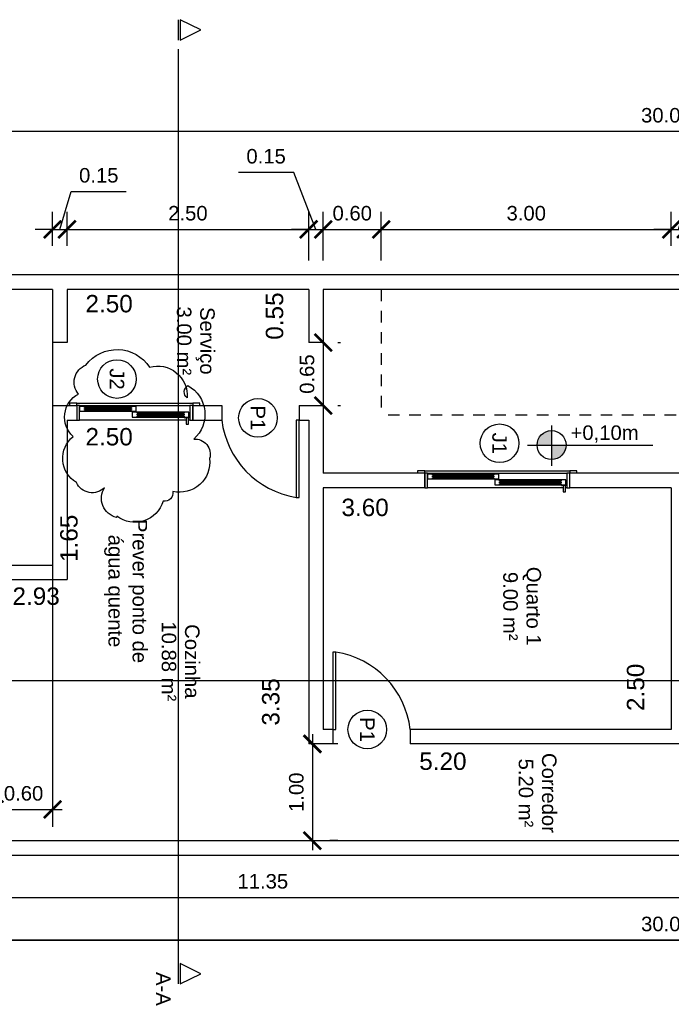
# Model space of a CAD drawing. Header units: metres. Extents: x 3.8 to 54.3, y 0.8 to 38.4.
# Tile 5 of 8: x 13.6 to 20.3, y 28.2 to 38.4. Entities that reach past the tile are written whole.
import ezdxf
from ezdxf.enums import TextEntityAlignment as Align

# ---------------------------------------------------------------- set-up
doc = ezdxf.new("R2010")
doc.units = ezdxf.units.M
doc.header["$LTSCALE"] = 0.01
doc.linetypes.add('ACAD_ISO02W100', pattern=[15, 12, -3])
for name, color, linetype in [('Corte', 240, 'Continuous'), ('Cotas', 2, 'Continuous'), ('Janelas', 150, 'Continuous'), ('Nuvem de Revisão', 220, 'Continuous'), ('Paredes', 7, 'Continuous'), ('Porta', 170, 'Continuous'), ('Projeção da Cobertura', 42, 'ACAD_ISO02W100'), ('Área à Construir', 1, 'Continuous')]:
    doc.layers.add(name, color=color, linetype=linetype)
doc.styles.get("Standard").update_dxf_attribs({"font": 'arial.ttf'})
doc.dimstyles.new('Cotas Externas', dxfattribs={"dimtxt": 0.15, "dimasz": 0.18, "dimexe": 0.18, "dimexo": 0.3, "dimgap": 0.09, "dimtad": 1, "dimzin": 0, "dimdsep": 46, "dimtxsty": 'Standard', "dimblk": 'ARCHTICK', "dimcen": 0.09, "dimdle": 0.1, "dimclrd": 256, "dimclre": 256, "dimclrt": 256, "dimadec": 0, "dimazin": 0, "dimtfac": 1, "dimtofl": 0, "dimtmove": 0, "dimatfit": 3, "dimfxl": 1, "dimtolj": 1, "dimtzin": 0, "dimlwd": -1, "dimlwe": -1, "dimarcsym": 0})
doc.dimstyles.new('Cotas Internas', dxfattribs={"dimtxt": 0.18, "dimasz": 0.18, "dimexe": 0.18, "dimexo": 0.3, "dimgap": 0.01, "dimtad": 1, "dimjust": 2, "dimtoh": 1, "dimzin": 0, "dimdsep": 46, "dimtxsty": 'Standard', "dimblk": 'ARCHTICK', "dimcen": 0.09, "dimdle": 0.1, "dimse1": 1, "dimse2": 1, "dimsd1": 1, "dimsd2": 1, "dimclrd": 256, "dimclre": 256, "dimclrt": 256, "dimadec": 0, "dimazin": 0, "dimtfac": 1, "dimtofl": 0, "dimtmove": 0, "dimatfit": 3, "dimfxl": 1, "dimtolj": 1, "dimtzin": 0, "dimlwd": -1, "dimlwe": -1, "dimarcsym": 0})

# ---------------------------------------------------------------- blocks, each defined once
blk = doc.blocks.new('Janela 2FL Correr - Janela 2FLs 1_20 x 1_20-646450-Planta Baixa')
at = {"layer": 'Janelas'}
for p, q in [((-60, 10), (-67.5, 10)), ((-67.5, 10), (-67.5, 7.5)), ((-60, 7.5), (-60, 10)), ((-60, 10), (60, 10)), ((-60, 7.5), (-60, -7.5)), ((-57, -7.5), (-57, 7.5)), ((-57, 7.5), (57, 7.5)), ((1.5, 6.5), (-57, 6.5)), ((-57, 1.5), (1.5, 1.5)), ((-52, 5.5), (-52, 6.5)), ((-3.5, 6.5), (-52, 6.5)), ((-3.5, 5.5), (-52, 5.5)), ((-52, 4.5), (-52, 3.5)), ((-3.5, 4.5), (-52, 4.5)), ((-52, 3.5), (-3.5, 3.5)), ((-52, 1.5), (-52, 2.5)), ((-52, 2.5), (-3.5, 2.5)), ((-52, 1.5), (-3.5, 1.5)), ((-51, 4.5), (-51, 5.5)), ((-4.5, 5.5), (-51, 5.5)), ((-51, 2.5), (-51, 3.5)), ((-51, 2.5), (-4.5, 2.5)), ((-4.5, 5.5), (-4.5, 4.5)), ((-4.5, 3.5), (-4.5, 2.5)), ((-3.5, 6.5), (-3.5, 5.5)), ((-3.5, 3.5), (-3.5, 4.5)), ((-3.5, 2.5), (-3.5, 1.5)), ((56, 0.5), (-2.5, 0.5)), ((-2.5, 0.5), (-2.5, -4.5)), ((1.5, 1.5), (1.5, 6.5)), ((2.5, -0.5), (2.5, 0.5)), ((51, 0.5), (2.5, 0.5)), ((51, 0.5), (51, -0.5)), ((56, -4.5), (56, 0.5)), ((57, 7.5), (57, -7.5)), ((67.5, 10), (60, 10)), ((60, 10), (60, 7.5)), ((60, -7.5), (60, 7.5)), ((67.5, 7.5), (67.5, 10)), ((53.3, -7.5), (-57, -7.5)), ((-2.5, -4.5), (56, -4.5)), ((51, -0.5), (2.5, -0.5)), ((51, -1.5), (2.5, -1.5)), ((2.5, -1.5), (2.5, -2.5)), ((2.5, -2.5), (51, -2.5)), ((2.5, -3.5), (51, -3.5)), ((2.5, -4.5), (2.5, -3.5)), ((2.5, -4.5), (51, -4.5)), ((3.5, -1.5), (3.5, -0.5)), ((50, -0.5), (3.5, -0.5)), ((3.5, -3.5), (3.5, -2.5)), ((3.5, -3.5), (50, -3.5)), ((50, -0.5), (50, -1.5)), ((50, -2.5), (50, -3.5)), ((51, -2.5), (51, -1.5)), ((51, -3.5), (51, -4.5)), ((51.5, -4.5), (51.5, -5.3)), ((51.8, -4.5), (51.5, -4.5)), ((51.5, -4.5), (51.8, -4.5)), ((51.8, -5.3), (51.5, -5.3)), ((51.5, -5.3), (51.8, -5.3)), ((51.8, -4.5), (57.2, -4.5)), ((57.2, -5.3), (51.8, -5.3)), ((53.2, -5.3), (53.2, -11.5)), ((53.2, -9.5), (53.2, -11.5)), ((55.7, -11.5), (55.7, -5.3)), ((57, -7.5), (55.7, -7.5)), ((55.7, -11.5), (55.7, -9.5)), ((57.2, -4.5), (57.5, -4.5)), ((57.5, -4.5), (57.2, -4.5)), ((57.2, -5.3), (57.5, -5.3)), ((57.5, -5.3), (57.2, -5.3)), ((57.5, -5.3), (57.5, -4.5)), ((53.5, -11.8), (55.5, -11.8))]:
    blk.add_line(p, q, dxfattribs=at)
at = {"layer": 'Janelas', "lineweight": 25}
for p, q in [((-57, 7.5), (-60, 7.5)), ((-57, -7.5), (-57, 7.5)), ((-52, 6.5), (-57, 6.5)), ((-57, 6.5), (-57, 1.5)), ((-57, 1.5), (-52, 1.5)), ((-52, 5.5), (-52, 6.5)), ((-51, 5.5), (-52, 5.5)), ((-3.5, 4.5), (-52, 4.5)), ((-52, 4.5), (-52, 3.5)), ((-52, 3.5), (-52, 4.5)), ((-52, 4.5), (-51, 4.5)), ((-52, 3.5), (-3.5, 3.5)), ((-51, 3.5), (-52, 3.5)), ((-52, 1.5), (-52, 2.5)), ((-52, 2.5), (-51, 2.5)), ((-51, 4.5), (-51, 5.5)), ((-51, 2.5), (-51, 3.5)), ((-3.5, 5.5), (-4.5, 5.5)), ((-4.5, 5.5), (-4.5, 4.5)), ((-4.5, 4.5), (-3.5, 4.5)), ((-3.5, 3.5), (-4.5, 3.5)), ((-4.5, 3.5), (-4.5, 2.5)), ((-4.5, 2.5), (-3.5, 2.5)), ((-3.5, 6.5), (-3.5, 5.5)), ((1.5, 6.5), (-3.5, 6.5)), ((-3.5, 3.5), (-3.5, 4.5)), ((-3.5, 4.5), (-3.5, 3.5)), ((-3.5, 2.5), (-3.5, 1.5)), ((-3.5, 1.5), (1.5, 1.5)), ((2.5, 0.5), (-2.5, 0.5)), ((-2.5, 0.5), (-2.5, -4.5)), ((1.5, 1.5), (1.5, 6.5)), ((2.5, -0.5), (2.5, 0.5)), ((51, 0.5), (51, -0.5)), ((56, 0.5), (51, 0.5)), ((56, -4.5), (56, 0.5)), ((60, 7.5), (57, 7.5)), ((57, 7.5), (57, -4.5)), ((-60, -7.5), (-57, -7.5)), ((-2.5, -4.5), (2.5, -4.5)), ((3.5, -0.5), (2.5, -0.5)), ((51, -1.5), (2.5, -1.5)), ((2.5, -1.5), (2.5, -2.5)), ((2.5, -2.5), (2.5, -1.5)), ((2.5, -1.5), (3.5, -1.5)), ((2.5, -2.5), (51, -2.5)), ((3.5, -2.5), (2.5, -2.5)), ((2.5, -4.5), (2.5, -3.5)), ((2.5, -3.5), (3.5, -3.5)), ((3.5, -1.5), (3.5, -0.5)), ((3.5, -3.5), (3.5, -2.5)), ((51, -0.5), (50, -0.5)), ((50, -0.5), (50, -1.5)), ((50, -1.5), (51, -1.5)), ((51, -2.5), (50, -2.5)), ((50, -2.5), (50, -3.5)), ((50, -3.5), (51, -3.5)), ((51, -2.5), (51, -1.5)), ((51, -1.5), (51, -2.5)), ((51, -3.5), (51, -4.5)), ((51, -4.5), (51.8, -4.5)), ((57, -5.3), (57, -7.5)), ((57, -7.5), (60, -7.5))]:
    blk.add_line(p, q, dxfattribs=at)
at = {"layer": 'Janelas'}
for points in [[(53.3, -9.4), (53.3, -9.5), (53.2, -9.5), (53.2, -9.5)], [(55.7, -9.5), (55.7, -9.5), (55.7, -9.5), (55.7, -9.4)]]:
    blk.add_open_spline(points, degree=3, dxfattribs=at)
for points, knots in [([(53.2, -11.5), (53.2, -11.5), (53.3, -11.6), (53.3, -11.6), (53.3, -11.6), (53.3, -11.6), (53.3, -11.7), (53.3, -11.7), (53.3, -11.7), (53.4, -11.7), (53.4, -11.7), (53.4, -11.7), (53.4, -11.7), (53.5, -11.8), (53.5, -11.8)], [0, 0, 0, 0, 0.166667, 0.25, 0.333333, 0.375, 0.416667, 0.5, 0.541667, 0.583333, 0.666667, 0.75, 0.833333, 1, 1, 1, 1]), ([(55.5, -11.8), (55.5, -11.8), (55.6, -11.7), (55.6, -11.7), (55.6, -11.7), (55.6, -11.7), (55.7, -11.7), (55.7, -11.7), (55.7, -11.7), (55.7, -11.6), (55.7, -11.6), (55.7, -11.6), (55.7, -11.6), (55.7, -11.5), (55.7, -11.5)], [0, 0, 0, 0, 0.166667, 0.25, 0.333333, 0.416667, 0.458333, 0.5, 0.583333, 0.666667, 0.708333, 0.75, 0.833333, 1, 1, 1, 1])]:
    blk.add_open_spline(points, degree=3, knots=knots, dxfattribs=at)
blk = doc.blocks.new('*U751')
blk.add_lwpolyline([(0, 0), (0, 0.03), (-0.8, 0.03), (-0.8, 0)], close=True)
blk.add_arc((0.108, -0.113), 0.919, 96.7533, 171.0573)
blk = doc.blocks.new('*U753')
blk.add_lwpolyline([(0, 0), (0, -0.03), (0.8, -0.03), (0.8, 0)], close=True)
blk.add_arc((-0.108, 0.113), 0.919, 276.7533, 351.0573)
blk = doc.blocks.new('Janela 2FL Correr - Janela 2FLs 1_50 x 1_20-628755-Planta Baixa')
for p, q in [((-75, 10), (-82.5, 10)), ((-82.5, 10), (-82.5, 7.5)), ((-75, 7.5), (-75, 10)), ((-75, 10), (75, 10)), ((-75, 7.5), (-75, -7.5)), ((-72, -7.5), (-72, 7.5)), ((-72, 7.5), (72, 7.5)), ((1.5, 6.5), (-72, 6.5)), ((-72, 1.5), (1.5, 1.5)), ((-67, 5.5), (-67, 6.5)), ((-3.5, 6.5), (-67, 6.5)), ((-3.5, 5.5), (-67, 5.5)), ((-67, 4.5), (-67, 3.5)), ((-3.5, 4.5), (-67, 4.5)), ((-67, 3.5), (-3.5, 3.5)), ((-67, 1.5), (-67, 2.5)), ((-67, 2.5), (-3.5, 2.5)), ((-67, 1.5), (-3.5, 1.5)), ((-66, 4.5), (-66, 5.5)), ((-4.5, 5.5), (-66, 5.5)), ((-66, 2.5), (-66, 3.5)), ((-66, 2.5), (-4.5, 2.5)), ((-4.5, 5.5), (-4.5, 4.5)), ((-4.5, 3.5), (-4.5, 2.5)), ((-3.5, 6.5), (-3.5, 5.5)), ((-3.5, 3.5), (-3.5, 4.5)), ((-3.5, 2.5), (-3.5, 1.5)), ((71, 0.5), (-2.5, 0.5)), ((-2.5, 0.5), (-2.5, -4.5)), ((1.5, 1.5), (1.5, 6.5)), ((2.5, -0.5), (2.5, 0.5)), ((66, 0.5), (2.5, 0.5)), ((66, 0.5), (66, -0.5)), ((71, -4.5), (71, 0.5)), ((72, 7.5), (72, -7.5)), ((82.5, 10), (75, 10)), ((75, 10), (75, 7.5)), ((75, -7.5), (75, 7.5)), ((82.5, 7.5), (82.5, 10)), ((68.3, -7.5), (-72, -7.5)), ((-2.5, -4.5), (71, -4.5)), ((66, -0.5), (2.5, -0.5)), ((66, -1.5), (2.5, -1.5)), ((2.5, -1.5), (2.5, -2.5)), ((2.5, -2.5), (66, -2.5)), ((2.5, -3.5), (66, -3.5)), ((2.5, -4.5), (2.5, -3.5)), ((2.5, -4.5), (66, -4.5)), ((3.5, -1.5), (3.5, -0.5)), ((65, -0.5), (3.5, -0.5)), ((3.5, -3.5), (3.5, -2.5)), ((3.5, -3.5), (65, -3.5)), ((65, -0.5), (65, -1.5)), ((65, -2.5), (65, -3.5)), ((66, -2.5), (66, -1.5)), ((66, -3.5), (66, -4.5)), ((66.5, -4.5), (66.5, -5.3)), ((66.8, -4.5), (66.5, -4.5)), ((66.5, -4.5), (66.8, -4.5)), ((66.8, -5.3), (66.5, -5.3)), ((66.5, -5.3), (66.8, -5.3)), ((66.8, -4.5), (72.2, -4.5)), ((72.2, -5.3), (66.8, -5.3)), ((68.2, -5.3), (68.2, -11.5)), ((68.2, -9.5), (68.2, -11.5)), ((70.7, -11.5), (70.7, -5.3)), ((72, -7.5), (70.7, -7.5)), ((70.7, -11.5), (70.7, -9.5)), ((72.2, -4.5), (72.5, -4.5)), ((72.5, -4.5), (72.2, -4.5)), ((72.2, -5.3), (72.5, -5.3)), ((72.5, -5.3), (72.2, -5.3)), ((72.5, -5.3), (72.5, -4.5)), ((68.5, -11.8), (70.5, -11.8))]:
    blk.add_line(p, q)
at = {"lineweight": 25}
for p, q in [((-72, 7.5), (-75, 7.5)), ((-72, -7.5), (-72, 7.5)), ((-67, 6.5), (-72, 6.5)), ((-72, 6.5), (-72, 1.5)), ((-72, 1.5), (-67, 1.5)), ((-67, 5.5), (-67, 6.5)), ((-66, 5.5), (-67, 5.5)), ((-3.5, 4.5), (-67, 4.5)), ((-67, 4.5), (-67, 3.5)), ((-67, 3.5), (-67, 4.5)), ((-67, 4.5), (-66, 4.5)), ((-67, 3.5), (-3.5, 3.5)), ((-66, 3.5), (-67, 3.5)), ((-67, 1.5), (-67, 2.5)), ((-67, 2.5), (-66, 2.5)), ((-66, 4.5), (-66, 5.5)), ((-66, 2.5), (-66, 3.5)), ((-3.5, 5.5), (-4.5, 5.5)), ((-4.5, 5.5), (-4.5, 4.5)), ((-4.5, 4.5), (-3.5, 4.5)), ((-3.5, 3.5), (-4.5, 3.5)), ((-4.5, 3.5), (-4.5, 2.5)), ((-4.5, 2.5), (-3.5, 2.5)), ((-3.5, 6.5), (-3.5, 5.5)), ((1.5, 6.5), (-3.5, 6.5)), ((-3.5, 3.5), (-3.5, 4.5)), ((-3.5, 4.5), (-3.5, 3.5)), ((-3.5, 2.5), (-3.5, 1.5)), ((-3.5, 1.5), (1.5, 1.5)), ((2.5, 0.5), (-2.5, 0.5)), ((-2.5, 0.5), (-2.5, -4.5)), ((1.5, 1.5), (1.5, 6.5)), ((2.5, -0.5), (2.5, 0.5)), ((66, 0.5), (66, -0.5)), ((71, 0.5), (66, 0.5)), ((71, -4.5), (71, 0.5)), ((75, 7.5), (72, 7.5)), ((72, 7.5), (72, -4.5)), ((-75, -7.5), (-72, -7.5)), ((-2.5, -4.5), (2.5, -4.5)), ((3.5, -0.5), (2.5, -0.5)), ((66, -1.5), (2.5, -1.5)), ((2.5, -1.5), (2.5, -2.5)), ((2.5, -2.5), (2.5, -1.5)), ((2.5, -1.5), (3.5, -1.5)), ((2.5, -2.5), (66, -2.5)), ((3.5, -2.5), (2.5, -2.5)), ((2.5, -4.5), (2.5, -3.5)), ((2.5, -3.5), (3.5, -3.5)), ((3.5, -1.5), (3.5, -0.5)), ((3.5, -3.5), (3.5, -2.5)), ((66, -0.5), (65, -0.5)), ((65, -0.5), (65, -1.5)), ((65, -1.5), (66, -1.5)), ((66, -2.5), (65, -2.5)), ((65, -2.5), (65, -3.5)), ((65, -3.5), (66, -3.5)), ((66, -2.5), (66, -1.5)), ((66, -1.5), (66, -2.5)), ((66, -3.5), (66, -4.5)), ((66, -4.5), (66.8, -4.5)), ((72, -5.3), (72, -7.5)), ((72, -7.5), (75, -7.5))]:
    blk.add_line(p, q, dxfattribs=at)
for points in [[(68.3, -9.4), (68.3, -9.5), (68.2, -9.5), (68.2, -9.5)], [(70.7, -9.5), (70.7, -9.5), (70.7, -9.5), (70.7, -9.4)]]:
    blk.add_open_spline(points, degree=3)
for points, knots in [([(68.2, -11.5), (68.2, -11.5), (68.3, -11.6), (68.3, -11.6), (68.3, -11.6), (68.3, -11.6), (68.3, -11.7), (68.3, -11.7), (68.3, -11.7), (68.4, -11.7), (68.4, -11.7), (68.4, -11.7), (68.4, -11.7), (68.5, -11.8), (68.5, -11.8)], [0, 0, 0, 0, 0.166667, 0.25, 0.333333, 0.375, 0.416667, 0.5, 0.541667, 0.583333, 0.666667, 0.75, 0.833333, 1, 1, 1, 1]), ([(70.5, -11.8), (70.5, -11.8), (70.6, -11.7), (70.6, -11.7), (70.6, -11.7), (70.6, -11.7), (70.7, -11.7), (70.7, -11.7), (70.7, -11.7), (70.7, -11.6), (70.7, -11.6), (70.7, -11.6), (70.7, -11.6), (70.7, -11.5), (70.7, -11.5)], [0, 0, 0, 0, 0.166667, 0.25, 0.333333, 0.416667, 0.458333, 0.5, 0.583333, 0.666667, 0.708333, 0.75, 0.833333, 1, 1, 1, 1])]:
    blk.add_open_spline(points, degree=3, knots=knots)
blk = doc.blocks.new('Identificador Área e Ambiente')
for tag, p in [('ID_AMBIENTE', (-0.035, 0.055)), ('ID_AREA', (-0.035, -0.186))]:
    blk.add_attdef(tag, text='', height=0.15).set_placement(p, align=Align.CENTER)
blk = doc.blocks.new('Identificador de Portas')
at = {"layer": 'Área à Construir'}
blk.add_circle((0, 0), 0.2, dxfattribs=at)
blk.add_attdef('ID_PORTA', text='', height=0.15, dxfattribs=at).set_placement((0, 0), align=Align.MIDDLE_CENTER)
blk = doc.blocks.new('Identificador de Janelas')
at = {"layer": 'Área à Construir'}
blk.add_circle((0, 0), 0.2, dxfattribs=at)
blk.add_attdef('ID_JANELA', text='', height=0.15, dxfattribs=at).set_placement((0, 0), align=Align.MIDDLE_CENTER)
blk = doc.blocks.new('*D773')
at = {"layer": 'Defpoints', "color": 0, "transparency": 16777216}
for p in [(20.341, 33.584), (20.075, 31.084), (20.341, 31.084)]:
    blk.add_point(p, dxfattribs=at)
at = {"layer": 'Cotas', "transparency": 16777216, "insert": (19.973, 31.519), "char_height": 0.18, "attachment_point": 5, "rotation": 90}
blk.add_mtext('\\A1;2.50', dxfattribs=at)
blk = doc.blocks.new('_ArchTick')
at = {"color": 0, "linetype": 'ByBlock', "const_width": 0.15}
blk.add_lwpolyline([(-0.5, -0.5), (0.5, 0.5)], dxfattribs=at)
blk = doc.blocks.new('*D774')
at = {"layer": 'Defpoints', "color": 0, "transparency": 16777216}
for p in [(16.741, 33.584), (20.341, 33.584), (16.741, 33.277)]:
    blk.add_point(p, dxfattribs=at)
at = {"layer": 'Cotas', "transparency": 16777216, "insert": (17.174, 33.379), "char_height": 0.18, "attachment_point": 5}
blk.add_mtext('\\A1;3.60', dxfattribs=at)
blk = doc.blocks.new('*D775')
at = {"layer": 'Defpoints', "color": 0, "transparency": 16777216}
for p in [(16.591, 34.284), (16.301, 30.934), (16.591, 30.934)]:
    blk.add_point(p, dxfattribs=at)
at = {"layer": 'Cotas', "transparency": 16777216, "insert": (16.199, 31.368), "char_height": 0.18, "attachment_point": 5, "rotation": 90}
blk.add_mtext('\\A1;3.35', dxfattribs=at)
blk = doc.blocks.new('*D776')
at = {"layer": 'Defpoints', "color": 0, "transparency": 16777216}
for p in [(14.091, 34.284), (16.591, 34.284), (14.091, 34.008)]:
    blk.add_point(p, dxfattribs=at)
at = {"layer": 'Cotas', "transparency": 16777216, "insert": (14.526, 34.11), "char_height": 0.18, "attachment_point": 5}
blk.add_mtext('\\A1;2.50', dxfattribs=at)
blk = doc.blocks.new('*D777')
at = {"layer": 'Defpoints', "color": 0, "transparency": 16777216}
for p in [(14.091, 34.284), (14.091, 32.634), (14.213, 32.634)]:
    blk.add_point(p, dxfattribs=at)
at = {"layer": 'Cotas', "transparency": 16777216, "insert": (14.111, 33.06), "char_height": 0.18, "attachment_point": 5, "rotation": 90}
blk.add_mtext('\\A1;1.65', dxfattribs=at)
blk = doc.blocks.new('*D778')
at = {"layer": 'Defpoints', "color": 0, "transparency": 16777216}
for p in [(11.162, 32.634), (14.091, 32.634), (11.162, 32.359)]:
    blk.add_point(p, dxfattribs=at)
at = {"layer": 'Cotas', "transparency": 16777216, "insert": (13.771, 32.461), "char_height": 0.18, "attachment_point": 5}
blk.add_mtext('\\A1;2.93', dxfattribs=at)
blk = doc.blocks.new('*D781')
at = {"layer": 'Defpoints', "color": 0, "transparency": 16777216}
for p in [(21.791, 29.984), (10.441, 29.934), (21.791, 29.934)]:
    blk.add_point(p, dxfattribs=at)
at = {"layer": 'Cotas', "transparency": 16777216, "insert": (21.295, 30.086), "char_height": 0.18, "attachment_point": 5}
blk.add_mtext('\\A1;11.35', dxfattribs=at)
blk = doc.blocks.new('*D782')
at = {"layer": 'Defpoints', "color": 0, "transparency": 16777216}
for p in [(16.591, 30.934), (21.791, 30.934), (16.591, 30.652)]:
    blk.add_point(p, dxfattribs=at)
at = {"layer": 'Cotas', "transparency": 16777216, "insert": (17.979, 30.754), "char_height": 0.18, "attachment_point": 5}
blk.add_mtext('\\A1;5.20', dxfattribs=at)
blk = doc.blocks.new('*D783')
at = {"layer": 'Cotas', "transparency": 16777216}
for p, q in [((16.629, 31.034), (16.629, 29.834)), ((16.891, 30.934), (16.809, 30.934)), ((16.891, 29.934), (16.809, 29.934))]:
    blk.add_line(p, q, dxfattribs=at)
at = {"layer": 'Defpoints', "color": 0, "transparency": 16777216}
for p in [(16.591, 30.934), (16.591, 29.934), (16.629, 29.934)]:
    blk.add_point(p, dxfattribs=at)
at = {"layer": 'Cotas', "transparency": 16777216, "xscale": 0.18, "yscale": 0.18, "zscale": 0.18}
for p, rotation in [((16.629, 30.934), 90), ((16.629, 29.934), 270)]:
    blk.add_blockref('_ArchTick', p, dxfattribs=dict(at, rotation=rotation))
at = {"layer": 'Cotas', "transparency": 16777216, "insert": (16.463, 30.434), "char_height": 0.15, "attachment_point": 5, "rotation": 90}
blk.add_mtext('\\A1;1.00', dxfattribs=at)
blk = doc.blocks.new('*D784')
at = {"layer": 'Defpoints', "color": 0, "transparency": 16777216}
for p in [(14.091, 35.634), (16.591, 35.634), (14.091, 35.384)]:
    blk.add_point(p, dxfattribs=at)
at = {"layer": 'Cotas', "transparency": 16777216, "insert": (14.526, 35.486), "char_height": 0.18, "attachment_point": 5}
blk.add_mtext('\\A1;2.50', dxfattribs=at)
blk = doc.blocks.new('*D785')
at = {"layer": 'Defpoints', "color": 0, "transparency": 16777216}
for p in [(16.591, 35.634), (16.34, 35.084), (16.591, 35.084)]:
    blk.add_point(p, dxfattribs=at)
at = {"layer": 'Cotas', "transparency": 16777216, "insert": (16.238, 35.359), "char_height": 0.18, "attachment_point": 5, "rotation": 90}
blk.add_mtext('\\A1;0.55', dxfattribs=at)
blk = doc.blocks.new('*D786')
at = {"layer": 'Cotas', "transparency": 16777216}
for p, q in [((16.741, 35.184), (16.741, 34.334)), ((16.891, 35.084), (16.921, 35.084)), ((16.891, 34.434), (16.921, 34.434))]:
    blk.add_line(p, q, dxfattribs=at)
at = {"layer": 'Defpoints', "color": 0, "transparency": 16777216}
for p in [(16.591, 35.084), (16.591, 34.434), (16.741, 34.434)]:
    blk.add_point(p, dxfattribs=at)
at = {"layer": 'Cotas', "transparency": 16777216, "xscale": 0.18, "yscale": 0.18, "zscale": 0.18}
for p, rotation in [((16.741, 35.084), 90), ((16.741, 34.434), 270)]:
    blk.add_blockref('_ArchTick', p, dxfattribs=dict(at, rotation=rotation))
at = {"layer": 'Cotas', "transparency": 16777216, "insert": (16.574, 34.759), "char_height": 0.15, "attachment_point": 5, "rotation": 90}
blk.add_mtext('\\A1;0.65', dxfattribs=at)
blk = doc.blocks.new('*D790')
at = {"layer": 'Cotas', "transparency": 16777216}
for p, q in [((10.441, 29.634), (10.441, 29.166)), ((21.791, 29.634), (21.791, 29.166)), ((10.341, 29.346), (21.891, 29.346))]:
    blk.add_line(p, q, dxfattribs=at)
at = {"layer": 'Defpoints', "color": 0, "transparency": 16777216}
for p in [(10.441, 29.934), (21.791, 29.934), (21.791, 29.346)]:
    blk.add_point(p, dxfattribs=at)
at = {"layer": 'Cotas', "transparency": 16777216, "xscale": 0.18, "yscale": 0.18, "zscale": 0.18}
for p, rotation in [((10.441, 29.346), 180.0000000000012), ((21.791, 29.346), 1.22133299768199e-12)]:
    blk.add_blockref('_ArchTick', p, dxfattribs=dict(at, rotation=rotation))
at = {"layer": 'Cotas', "transparency": 16777216, "insert": (16.116, 29.512), "char_height": 0.15, "attachment_point": 5}
blk.add_mtext('\\A1;11.35', dxfattribs=at)
blk = doc.blocks.new('*D801')
at = {"layer": 'Cotas', "transparency": 16777216}
for p, q in [((5.291, 29.484), (5.291, 28.724)), ((35.291, 29.484), (35.291, 28.724)), ((5.191, 28.904), (35.391, 28.904))]:
    blk.add_line(p, q, dxfattribs=at)
at = {"layer": 'Defpoints', "color": 0, "transparency": 16777216}
for p in [(5.291, 29.784), (35.291, 29.784), (35.291, 28.904)]:
    blk.add_point(p, dxfattribs=at)
at = {"layer": 'Cotas', "transparency": 16777216, "xscale": 0.18, "yscale": 0.18, "zscale": 0.18, "rotation": 180}
blk.add_blockref('_ArchTick', (5.291, 28.904), dxfattribs=at)
at = {"layer": 'Cotas', "transparency": 16777216, "xscale": 0.18, "yscale": 0.18, "zscale": 0.18}
blk.add_blockref('_ArchTick', (35.291, 28.904), dxfattribs=at)
at = {"layer": 'Cotas', "transparency": 16777216, "insert": (20.291, 29.071), "char_height": 0.15, "attachment_point": 5}
blk.add_mtext('\\A1;30.00', dxfattribs=at)
blk = doc.blocks.new('*D802')
at = {"layer": 'Cotas', "transparency": 16777216}
for p, q in [((5.291, 29.484), (5.291, 28.724)), ((35.291, 29.484), (35.291, 28.724)), ((35.391, 28.904), (5.191, 28.904))]:
    blk.add_line(p, q, dxfattribs=at)
at = {"layer": 'Defpoints', "color": 0, "transparency": 16777216}
for p in [(5.291, 29.784), (35.291, 29.784), (5.291, 28.904)]:
    blk.add_point(p, dxfattribs=at)
at = {"layer": 'Cotas', "transparency": 16777216, "xscale": 0.18, "yscale": 0.18, "zscale": 0.18, "rotation": 180}
blk.add_blockref('_ArchTick', (5.291, 28.904), dxfattribs=at)
at = {"layer": 'Cotas', "transparency": 16777216, "xscale": 0.18, "yscale": 0.18, "zscale": 0.18}
blk.add_blockref('_ArchTick', (35.291, 28.904), dxfattribs=at)
at = {"layer": 'Cotas', "transparency": 16777216, "insert": (20.291, 29.071), "char_height": 0.15, "attachment_point": 5}
blk.add_mtext('\\A1;30.00', dxfattribs=at)
blk = doc.blocks.new('*D811')
at = {"layer": 'Cotas', "transparency": 16777216}
for p, q in [((13.941, 35.484), (13.941, 30.076)), ((13.341, 30.084), (13.341, 30.436)), ((13.241, 30.256), (14.041, 30.256))]:
    blk.add_line(p, q, dxfattribs=at)
at = {"layer": 'Defpoints', "color": 0, "transparency": 16777216}
for p in [(13.941, 35.784), (13.941, 30.256), (13.341, 29.784)]:
    blk.add_point(p, dxfattribs=at)
at = {"layer": 'Cotas', "transparency": 16777216, "xscale": 0.18, "yscale": 0.18, "zscale": 0.18, "rotation": 180}
blk.add_blockref('_ArchTick', (13.341, 30.256), dxfattribs=at)
at = {"layer": 'Cotas', "transparency": 16777216, "xscale": 0.18, "yscale": 0.18, "zscale": 0.18}
blk.add_blockref('_ArchTick', (13.941, 30.256), dxfattribs=at)
at = {"layer": 'Cotas', "transparency": 16777216, "insert": (13.641, 30.422), "char_height": 0.15, "attachment_point": 5}
blk.add_mtext('\\A1;0.60', dxfattribs=at)
blk = doc.blocks.new('*D754')
at = {"layer": 'Cotas', "transparency": 16777216}
for p, q in [((14.016, 36.256), (14.133, 36.647)), ((14.133, 36.647), (14.704, 36.647)), ((13.941, 36.084), (13.941, 36.436)), ((14.091, 36.084), (14.091, 36.436)), ((13.941, 36.256), (13.761, 36.256)), ((13.941, 36.256), (14.091, 36.256)), ((14.091, 36.256), (14.271, 36.256))]:
    blk.add_line(p, q, dxfattribs=at)
at = {"layer": 'Defpoints', "color": 0, "transparency": 16777216}
for p in [(14.091, 36.256), (13.941, 35.784), (14.091, 35.784)]:
    blk.add_point(p, dxfattribs=at)
at = {"layer": 'Cotas', "transparency": 16777216, "xscale": 0.18, "yscale": 0.18, "zscale": 0.18}
blk.add_blockref('_ArchTick', (13.941, 36.256), dxfattribs=at)
at = {"layer": 'Cotas', "transparency": 16777216, "xscale": 0.18, "yscale": 0.18, "zscale": 0.18, "rotation": 180}
blk.add_blockref('_ArchTick', (14.091, 36.256), dxfattribs=at)
at = {"layer": 'Cotas', "transparency": 16777216, "insert": (14.419, 36.814), "char_height": 0.15, "attachment_point": 5}
blk.add_mtext('\\A1;0.15', dxfattribs=at)
blk = doc.blocks.new('*D812')
at = {"layer": 'Cotas', "transparency": 16777216}
for p, q in [((14.091, 36.084), (14.091, 36.436)), ((16.591, 35.934), (16.591, 36.436)), ((13.991, 36.256), (16.691, 36.256))]:
    blk.add_line(p, q, dxfattribs=at)
at = {"layer": 'Defpoints', "color": 0, "transparency": 16777216}
for p in [(16.591, 36.256), (14.091, 35.784), (16.591, 35.634)]:
    blk.add_point(p, dxfattribs=at)
at = {"layer": 'Cotas', "transparency": 16777216, "xscale": 0.18, "yscale": 0.18, "zscale": 0.18, "rotation": 180}
blk.add_blockref('_ArchTick', (14.091, 36.256), dxfattribs=at)
at = {"layer": 'Cotas', "transparency": 16777216, "xscale": 0.18, "yscale": 0.18, "zscale": 0.18}
blk.add_blockref('_ArchTick', (16.591, 36.256), dxfattribs=at)
at = {"layer": 'Cotas', "transparency": 16777216, "insert": (15.341, 36.422), "char_height": 0.15, "attachment_point": 5}
blk.add_mtext('\\A1;2.50', dxfattribs=at)
blk = doc.blocks.new('*D813')
at = {"layer": 'Cotas', "transparency": 16777216}
for p, q in [((16.436, 36.845), (15.865, 36.845)), ((16.666, 36.256), (16.436, 36.845)), ((16.591, 35.934), (16.591, 36.436)), ((16.741, 35.934), (16.741, 36.436)), ((16.591, 36.256), (16.411, 36.256)), ((16.591, 36.256), (16.741, 36.256)), ((16.741, 36.256), (16.921, 36.256))]:
    blk.add_line(p, q, dxfattribs=at)
at = {"layer": 'Defpoints', "color": 0, "transparency": 16777216}
for p in [(16.741, 36.256), (16.591, 35.634), (16.741, 35.634)]:
    blk.add_point(p, dxfattribs=at)
at = {"layer": 'Cotas', "transparency": 16777216, "xscale": 0.18, "yscale": 0.18, "zscale": 0.18}
blk.add_blockref('_ArchTick', (16.591, 36.256), dxfattribs=at)
at = {"layer": 'Cotas', "transparency": 16777216, "xscale": 0.18, "yscale": 0.18, "zscale": 0.18, "rotation": 180}
blk.add_blockref('_ArchTick', (16.741, 36.256), dxfattribs=at)
at = {"layer": 'Cotas', "transparency": 16777216, "insert": (16.15, 37.011), "char_height": 0.15, "attachment_point": 5}
blk.add_mtext('\\A1;0.15', dxfattribs=at)
blk = doc.blocks.new('*D814')
at = {"layer": 'Cotas', "transparency": 16777216}
for p, q in [((16.741, 35.934), (16.741, 36.436)), ((17.341, 35.934), (17.341, 36.436)), ((16.641, 36.256), (17.441, 36.256))]:
    blk.add_line(p, q, dxfattribs=at)
at = {"layer": 'Defpoints', "color": 0, "transparency": 16777216}
for p in [(17.341, 36.256), (16.741, 35.634), (17.341, 35.634)]:
    blk.add_point(p, dxfattribs=at)
at = {"layer": 'Cotas', "transparency": 16777216, "xscale": 0.18, "yscale": 0.18, "zscale": 0.18, "rotation": 180}
blk.add_blockref('_ArchTick', (16.741, 36.256), dxfattribs=at)
at = {"layer": 'Cotas', "transparency": 16777216, "xscale": 0.18, "yscale": 0.18, "zscale": 0.18}
blk.add_blockref('_ArchTick', (17.341, 36.256), dxfattribs=at)
at = {"layer": 'Cotas', "transparency": 16777216, "insert": (17.041, 36.422), "char_height": 0.15, "attachment_point": 5}
blk.add_mtext('\\A1;0.60', dxfattribs=at)
blk = doc.blocks.new('*D815')
at = {"layer": 'Cotas', "transparency": 16777216}
for p, q in [((17.341, 35.934), (17.341, 36.436)), ((20.341, 36.084), (20.341, 36.436)), ((17.241, 36.256), (20.441, 36.256))]:
    blk.add_line(p, q, dxfattribs=at)
at = {"layer": 'Defpoints', "color": 0, "transparency": 16777216}
for p in [(20.341, 36.256), (20.341, 35.784), (17.341, 35.634)]:
    blk.add_point(p, dxfattribs=at)
at = {"layer": 'Cotas', "transparency": 16777216, "xscale": 0.18, "yscale": 0.18, "zscale": 0.18, "rotation": 180}
blk.add_blockref('_ArchTick', (17.341, 36.256), dxfattribs=at)
at = {"layer": 'Cotas', "transparency": 16777216, "xscale": 0.18, "yscale": 0.18, "zscale": 0.18}
blk.add_blockref('_ArchTick', (20.341, 36.256), dxfattribs=at)
at = {"layer": 'Cotas', "transparency": 16777216, "insert": (18.841, 36.422), "char_height": 0.15, "attachment_point": 5}
blk.add_mtext('\\A1;3.00', dxfattribs=at)
blk = doc.blocks.new('*D755')
at = {"layer": 'Cotas', "transparency": 16777216}
for p, q in [((20.416, 36.256), (20.533, 36.647)), ((20.533, 36.647), (21.104, 36.647)), ((20.341, 36.084), (20.341, 36.436)), ((20.491, 36.084), (20.491, 36.436)), ((20.341, 36.256), (20.161, 36.256)), ((20.341, 36.256), (20.491, 36.256)), ((20.491, 36.256), (20.671, 36.256))]:
    blk.add_line(p, q, dxfattribs=at)
at = {"layer": 'Defpoints', "color": 0, "transparency": 16777216}
for p in [(20.491, 36.256), (20.341, 35.784), (20.491, 35.784)]:
    blk.add_point(p, dxfattribs=at)
at = {"layer": 'Cotas', "transparency": 16777216, "xscale": 0.18, "yscale": 0.18, "zscale": 0.18}
blk.add_blockref('_ArchTick', (20.341, 36.256), dxfattribs=at)
at = {"layer": 'Cotas', "transparency": 16777216, "xscale": 0.18, "yscale": 0.18, "zscale": 0.18, "rotation": 180}
blk.add_blockref('_ArchTick', (20.491, 36.256), dxfattribs=at)
at = {"layer": 'Cotas', "transparency": 16777216, "insert": (20.819, 36.814), "char_height": 0.15, "attachment_point": 5}
blk.add_mtext('\\A1;0.15', dxfattribs=at)
blk = doc.blocks.new('*D817')
at = {"layer": 'Cotas', "transparency": 16777216}
for p, q in [((5.291, 36.084), (5.291, 37.449)), ((35.291, 36.084), (35.291, 37.449)), ((35.391, 37.269), (5.191, 37.269))]:
    blk.add_line(p, q, dxfattribs=at)
at = {"layer": 'Defpoints', "color": 0, "transparency": 16777216}
for p in [(5.291, 37.269), (5.291, 35.784), (35.291, 35.784)]:
    blk.add_point(p, dxfattribs=at)
at = {"layer": 'Cotas', "transparency": 16777216, "xscale": 0.18, "yscale": 0.18, "zscale": 0.18, "rotation": 180}
blk.add_blockref('_ArchTick', (5.291, 37.269), dxfattribs=at)
at = {"layer": 'Cotas', "transparency": 16777216, "xscale": 0.18, "yscale": 0.18, "zscale": 0.18}
blk.add_blockref('_ArchTick', (35.291, 37.269), dxfattribs=at)
at = {"layer": 'Cotas', "transparency": 16777216, "insert": (20.291, 37.435), "char_height": 0.15, "attachment_point": 5}
blk.add_mtext('\\A1;30.00', dxfattribs=at)
blk = doc.blocks.new('Indicação de Corte')
at = {"layer": 'Corte'}
for p, q in [((0, 0.234), (-0.106, 0.021)), ((0.106, 0.021), (0, 0.234)), ((-0.106, 0.021), (0.106, 0.021)), ((-0.106, 0), (0.106, 0))]:
    blk.add_line(p, q, dxfattribs=at)

msp = doc.modelspace()

# ---------------------------------------------------------------- hatches: boundary and pattern name
at = {"layer": 'Cotas'}
h = msp.add_hatch(color=256, dxfattribs=at)
h.dxf.hatch_style = 1
h.paths.add_polyline_path([(19.103, 34.025), (19.103, 34.175, 0.414214), (18.953, 34.025)])
h.paths.add_polyline_path([(19.253, 34.025), (19.103, 34.025), (19.103, 33.875, 0.414214)])

# ---------------------------------------------------------------- linework, layer by layer
at = {"layer": 'Corte'}
for p, q in [((15.241, 38.121), (15.241, 28.469)), ((8.961, 31.589), (26.315, 31.589))]:
    msp.add_line(p, q, dxfattribs=at)
at = {"layer": 'Cotas'}
for p, q in [((19.103, 34.226), (19.103, 33.811)), ((18.853, 34.025), (20.149, 34.025))]:
    msp.add_line(p, q, dxfattribs=at)
msp.add_circle((19.103, 34.025), 0.15, dxfattribs=at)
at = {"layer": 'Nuvem de Revisão'}
msp.add_lwpolyline([(14.944, 34.831, -0.520567), (15.333, 34.513, -0.520567), (15.333, 34.513, -0.520567), (15.341, 34.64, -0.520567), (15.402, 34.087, -0.520567), (15.402, 34.087, -0.520567), (15.566, 33.886, -0.520567), (15.185, 33.545, -0.520567), (15.185, 33.545, -0.520567), (15.085, 33.444, -0.520567), (14.606, 33.288, -0.520567), (14.606, 33.288, -0.520567), (14.603, 33.277, -0.520567), (14.479, 33.584, -0.520567), (14.188, 33.637, -0.520567), (14.154, 34.114, -0.520567), (14.209, 34.553, -0.520567), (14.286, 34.852, -0.520567)], format="xyb", close=True, dxfattribs=at)
at = {"layer": 'Paredes'}
for p, q in [((13.941, 35.634), (5.291, 35.634)), ((13.941, 35.634), (13.941, 35.084)), ((14.091, 35.634), (14.091, 35.084)), ((16.591, 35.634), (14.091, 35.634)), ((16.591, 35.634), (16.591, 35.084)), ((16.741, 35.634), (16.741, 35.084)), ((35.141, 35.634), (16.741, 35.634)), ((14.091, 35.084), (13.941, 35.084)), ((16.741, 35.084), (16.591, 35.084)), ((13.941, 34.434), (13.941, 32.784)), ((13.941, 34.434), (14.191, 34.434)), ((14.191, 34.434), (14.191, 34.284)), ((15.391, 34.434), (15.691, 34.434)), ((15.391, 34.434), (15.391, 34.284)), ((15.691, 34.434), (15.691, 34.284)), ((16.491, 34.434), (16.741, 34.434)), ((16.491, 34.434), (16.491, 34.284)), ((16.741, 34.434), (16.741, 33.734)), ((14.091, 34.284), (14.091, 32.634)), ((14.091, 34.284), (14.191, 34.284)), ((15.391, 34.284), (15.691, 34.284)), ((16.491, 34.284), (16.591, 34.284)), ((16.591, 34.284), (16.591, 30.934)), ((17.791, 33.734), (16.741, 33.734)), ((17.791, 33.584), (17.791, 33.734)), ((20.641, 33.734), (19.291, 33.734)), ((19.291, 33.584), (19.291, 33.734)), ((16.741, 33.584), (16.741, 31.084)), ((17.791, 33.584), (16.741, 33.584)), ((20.341, 33.584), (19.291, 33.584)), ((20.341, 33.584), (20.341, 31.084)), ((11.099, 32.784), (13.941, 32.784)), ((11.162, 32.634), (14.091, 32.634)), ((16.841, 31.084), (16.741, 31.084)), ((16.841, 31.084), (16.841, 30.934)), ((20.341, 31.084), (17.641, 31.084)), ((17.641, 31.084), (17.641, 30.934)), ((16.841, 30.934), (16.591, 30.934)), ((20.591, 30.934), (17.641, 30.934)), ((10.441, 29.934), (21.791, 29.934))]:
    msp.add_line(p, q, dxfattribs=at)
msp.add_lwpolyline([(5.291, 35.634), (5.291, 29.784), (35.291, 29.784), (35.291, 35.784), (5.291, 35.784), (5.291, 35.634)], dxfattribs=at)
at = {"layer": 'Projeção da Cobertura'}
for p in [(17.341, 35.634), (25.891, 34.334)]:
    msp.add_line(p, (17.341, 34.334), dxfattribs=at)

# ---------------------------------------------------------------- block references
at = {"layer": 'Corte', "rotation": 270}
for p in [(15.241, 38.318), (15.241, 28.557)]:
    msp.add_blockref('Indicação de Corte', p, dxfattribs=at)
at = {"layer": 'Janelas', "xscale": 0.01, "yscale": 0.01, "zscale": 0.01}
for name, p in [('Janela 2FL Correr - Janela 2FLs 1_20 x 1_20-646450-Planta Baixa', (14.791, 34.359)), ('Janela 2FL Correr - Janela 2FLs 1_50 x 1_20-628755-Planta Baixa', (18.541, 33.659))]:
    msp.add_blockref(name, p, dxfattribs=at)
at = {"layer": 'Janelas', "rotation": 270}
msp.add_blockref('*U753', (16.491, 34.284), dxfattribs=at)
at = {"layer": 'Porta', "rotation": 270}
msp.add_blockref('*U751', (16.841, 31.084), dxfattribs=at)
at = {"layer": 'Área à Construir', "rotation": 270}
for name, p, values in [('Identificador Área e Ambiente', (15.413, 35.068), {'ID_AREA': '3.00 m²', 'ID_AMBIENTE': 'Serviço'}), ('Identificador de Janelas', (14.607, 34.708), {'ID_JANELA': 'J2'}), ('Identificador de Portas', (16.066, 34.306), {'ID_PORTA': 'P1'}), ('Identificador de Janelas', (18.565, 34.043), {'ID_JANELA': 'J1'}), ('Identificador Área e Ambiente', (18.789, 32.323), {'ID_AREA': '9.00 m²', 'ID_AMBIENTE': 'Quarto 1'}), ('Identificador Área e Ambiente', (15.256, 31.753), {'ID_AREA': '10.88 m²', 'ID_AMBIENTE': 'Cozinha'}), ('Identificador de Portas', (17.197, 31.083), {'ID_PORTA': 'P1'}), ('Identificador Área e Ambiente', (18.949, 30.392), {'ID_AREA': '5.20 m²', 'ID_AMBIENTE': 'Corredor'})]:
    msp.add_blockref(name, p, dxfattribs=at).add_auto_attribs(values)

# ---------------------------------------------------------------- texts
at = {"layer": 'Corte', "insert": (15.162, 28.617), "char_height": 0.15, "attachment_point": 1, "rotation": 270}
msp.add_mtext_dynamic_manual_height_columns('\\pxqc;A-A', width=0.43373, gutter_width=0.75, heights=[0.146], dxfattribs=at)
at = {"layer": 'Cotas', "insert": (19.299, 34.228), "char_height": 0.15, "attachment_point": 1}
msp.add_mtext_dynamic_manual_height_columns('\\pxql;+0,10m', width=1.49001, gutter_width=0.75, heights=[0], dxfattribs=at)
at = {"layer": 'Nuvem de Revisão', "insert": (14.919, 33.26), "char_height": 0.15, "attachment_point": 1, "rotation": 270}
msp.add_mtext_dynamic_manual_height_columns('\\pxqc;Prever ponto de água quente', width=1.49001, gutter_width=0.75, heights=[0], dxfattribs=at)

# ---------------------------------------------------------------- dimensions: what is measured, and where the dimension line sits
at = {"layer": 'Cotas'}
for base, p1, p2, dimstyle, picture, middle in [((5.291, 37.269), (35.291, 35.784), (5.291, 35.784), 'Cotas Externas', '*D817', (20.291, 37.435)), ((14.091, 35.384), (16.591, 35.634), (14.091, 35.634), 'Cotas Internas', '*D784', (14.526, 35.486)), ((14.091, 34.008), (16.591, 34.284), (14.091, 34.284), 'Cotas Internas', '*D776', (14.526, 34.11)), ((16.741, 33.277), (20.341, 33.584), (16.741, 33.584), 'Cotas Internas', '*D774', (17.174, 33.379)), ((21.791, 29.984), (10.441, 29.934), (21.791, 29.934), 'Cotas Internas', '*D781', (21.295, 30.086)), ((35.291, 28.904), (5.291, 29.784), (35.291, 29.784), 'Cotas Externas', '*D801', (20.291, 29.071))]:
    dim = msp.add_linear_dim(base=base, p1=p1, p2=p2, dimstyle=dimstyle, dxfattribs=at)
    dim.commit()
    dim.dimension.update_dxf_attribs({"geometry": picture, "text_midpoint": middle})
for base, p1, p2, picture, middle in [((16.741, 36.256), (16.591, 35.634), (16.741, 35.634), '*D813', (16.346, 36.845)), ((17.341, 36.256), (16.741, 35.634), (17.341, 35.634), '*D814', (17.041, 36.256)), ((13.941, 30.256), (13.341, 29.784), (13.941, 35.784), '*D811', (13.641, 30.256))]:
    dim = msp.add_linear_dim(base=base, p1=p1, p2=p2, dimstyle='Cotas Externas', override={"dimtmove": 1}, dxfattribs=at)
    dim.commit()
    dim.dimension.update_dxf_attribs({"geometry": picture, "text_midpoint": middle, "dimtype": 160})
for base, p1, p2, picture, middle in [((14.091, 36.256), (13.941, 35.784), (14.091, 35.784), '*D754', (14.223, 36.814)), ((20.491, 36.256), (20.341, 35.784), (20.491, 35.784), '*D755', (20.623, 36.814)), ((16.591, 36.256), (14.091, 35.784), (16.591, 35.634), '*D812', (15.341, 36.422)), ((20.341, 36.256), (17.341, 35.634), (20.341, 35.784), '*D815', (18.841, 36.422)), ((5.291, 28.904), (35.291, 29.784), (5.291, 29.784), '*D802', (20.291, 29.071))]:
    dim = msp.add_linear_dim(base=base, p1=p1, p2=p2, dimstyle='Cotas Externas', override={"dimtmove": 1}, dxfattribs=at)
    dim.commit()
    dim.dimension.update_dxf_attribs({"geometry": picture, "text_midpoint": middle})
for base, p1, p2, dimstyle, picture, middle in [((16.34, 35.084), (16.591, 35.634), (16.591, 35.084), 'Cotas Internas', '*D785', (16.238, 35.359)), ((16.741, 34.434), (16.591, 35.084), (16.591, 34.434), 'Cotas Externas', '*D786', (16.574, 34.759)), ((14.213, 32.634), (14.091, 34.284), (14.091, 32.634), 'Cotas Internas', '*D777', (14.111, 33.06)), ((16.301, 30.934), (16.591, 34.284), (16.591, 30.934), 'Cotas Internas', '*D775', (16.199, 31.368)), ((20.075, 31.084), (20.341, 33.584), (20.341, 31.084), 'Cotas Internas', '*D773', (19.973, 31.519)), ((16.629, 29.934), (16.591, 30.934), (16.591, 29.934), 'Cotas Externas', '*D783', (16.463, 30.434))]:
    dim = msp.add_linear_dim(base=base, p1=p1, p2=p2, angle=270, dimstyle=dimstyle, dxfattribs=at)
    dim.commit()
    dim.dimension.update_dxf_attribs({"geometry": picture, "text_midpoint": middle})
for base, p1, p2, picture, middle in [((11.162, 32.359), (14.091, 32.634), (11.162, 32.634), '*D778', (13.771, 32.359)), ((16.591, 30.652), (21.791, 30.934), (16.591, 30.934), '*D782', (17.979, 30.652))]:
    dim = msp.add_linear_dim(base=base, p1=p1, p2=p2, dimstyle='Cotas Internas', dxfattribs=at)
    dim.commit()
    dim.dimension.update_dxf_attribs({"geometry": picture, "text_midpoint": middle, "dimtype": 160})
dim = msp.add_linear_dim(base=(21.791, 29.346), p1=(10.441, 29.934), p2=(21.791, 29.934), angle=180, dimstyle='Cotas Externas', override={"dimtmove": 1}, dxfattribs=at)
dim.commit()
dim.dimension.update_dxf_attribs({"geometry": '*D790', "text_midpoint": (16.116, 29.512)})

doc.saveas('drawing.dxf')
